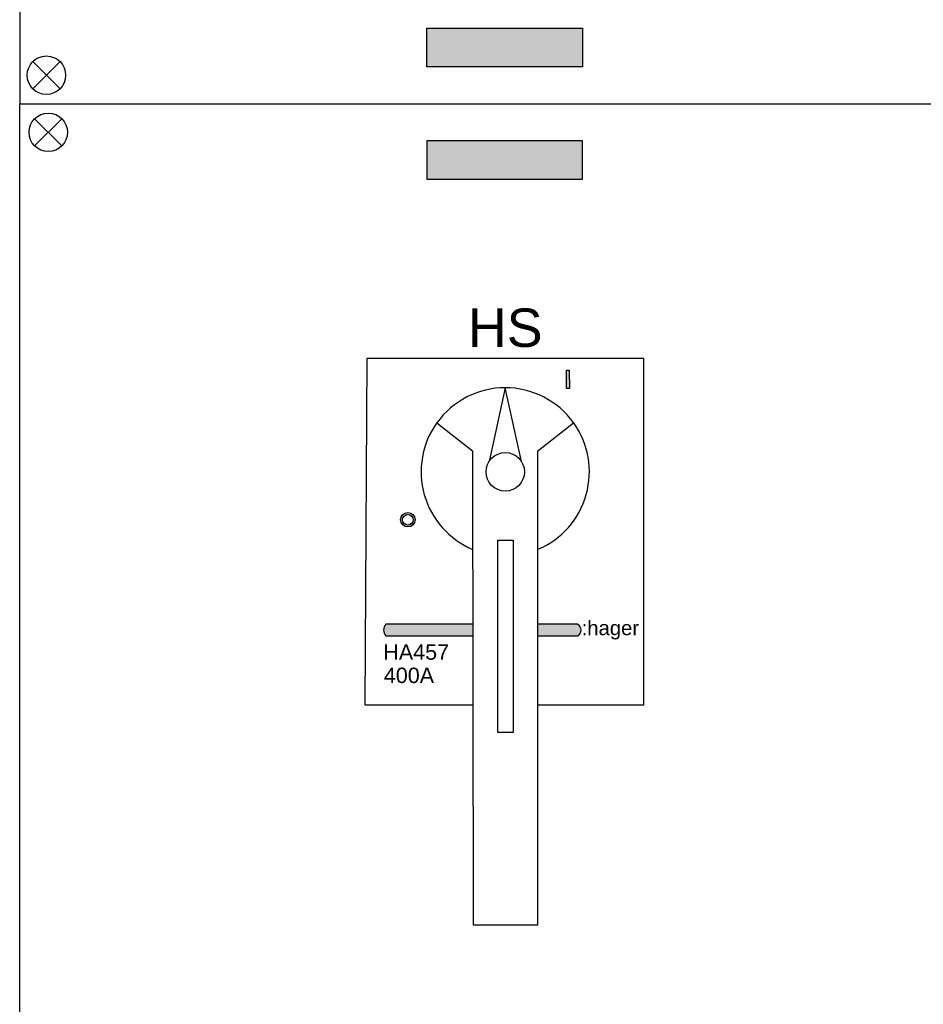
# Model space of a CAD drawing. Header units: millimetres. Extents: x -76073 to -606, y -39488 to 9083.
# Tile 4 of 23: x -15580 to -13232, y -33720 to -31161. Entities that reach past the tile are written whole.
import ezdxf
from ezdxf.enums import TextEntityAlignment as Align

# ---------------------------------------------------------------- set-up
doc = ezdxf.new("R2010")
doc.units = ezdxf.units.MM
doc.header["$LTSCALE"] = 100
doc.layers.add('EL$6----', color=7, linetype='Continuous')
doc.layers.add('EL6-----', color=7, linetype='Continuous')
doc.styles.add('Arial', font='arial.ttf')
doc.styles.get("Standard").update_dxf_attribs({"font": 'arial.ttf'})

# ---------------------------------------------------------------- blocks, each defined once
blk = doc.blocks.new('kastblok 2 leeg')
blk.add_hatch(color=256).paths.add_polyline_path([(1462.5, -2469.5), (1462.5, -2569.5), (1057.5, -2569.5), (1057.5, -2469.5)])
blk.add_lwpolyline([(0, -2665.8), (2520, -2665.8), (2520, 0), (0, 0)], close=True)
at = {"flags": 128}
blk.add_lwpolyline([(1057.5, -2469.5), (1462.5, -2469.5), (1462.5, -2569.5), (1057.5, -2569.5), (1057.5, -2469.5)], dxfattribs=at)
for points in [[(34.1, -2556.3), (104.8, -2627)], [(104.8, -2556.3), (34.1, -2627)]]:
    blk.add_lwpolyline(points)
blk.add_circle((69.4, -2591.6), 50)
blk = doc.blocks.new('*U38')
h = blk.add_hatch(color=256)
h.dxf.hatch_style = 1
h.paths.add_polyline_path([(259.6, -39), (263.3, -39), (263.1, -15.4), (259.4, -15.4)])
h = blk.add_hatch(color=256)
h.dxf.hatch_style = 1
h.paths.add_polyline_path([(62.9, -209.6, 1), (44.1, -209.6, 1)])
h.paths.add_polyline_path([(60.4, -209.6, -1), (46.6, -209.6, -1)], flags=16)
h = blk.add_hatch(color=160)
h.dxf.hatch_style = 1
edge = h.paths.add_edge_path()
edge.add_line((137.9, -360.3), (137.8, -345.5))
edge.add_line((137.8, -345.5), (25.3, -345.5))
edge.add_arc((32.9, -352.9), 10.6, 135.8342, 224.1658)
edge.add_line((25.3, -360.3), (137.9, -360.3))
edge = h.paths.add_edge_path()
edge.add_line((222.4, -345.5), (222.4, -360.3))
edge.add_line((222.4, -360.3), (274, -360.3))
edge.add_arc((270.1, -352.9), 8.37, 298.0048, 421.9952)
edge.add_line((274, -345.5), (222.4, -345.5))
at = {"flags": 128}
for points in [[(222.4, -450), (360, -450), (360, 0), (0, 0), (-2.2, -450), (137.9, -450)], [(201.1, -133.8), (180, -38), (159, -133.8)]]:
    blk.add_lwpolyline(points, dxfattribs=at)
blk.add_lwpolyline([(259.4, -15.4), (263.1, -15.4), (263.3, -39), (259.6, -39)], close=True)
at = {"color": 0}
blk.add_lwpolyline([(222.4, -736), (222.4, -120.2), (268.7, -83.5, 0.512843), (91.3, -83.5), (137.6, -120), (138.2, -736)], format="xyb", close=True, dxfattribs=at)
at = {"flags": 128}
blk.add_lwpolyline([(190.3, -236), (190.3, -486), (170.3, -486), (170.3, -236)], close=True, dxfattribs=at)
for points in [[(137.5, -345.5), (25, -345.5, 0.40571), (25, -360.3), (137.5, -360.3)], [(222.4, -360.3), (274, -360.3, 0.600803), (274, -345.5), (222.4, -345.5)]]:
    blk.add_lwpolyline(points, format="xyb", dxfattribs=at)
for centre, radius in [((180, -147.3), 25), ((53.5, -209.6), 9.39), ((53.5, -209.6), 6.87)]:
    blk.add_circle(centre, radius)
for start, end in [(144.3014, 247.2332), (292.8414, 35.863)]:
    blk.add_arc((180, -147.3), 109.3, start, end)
at = {"color": 160, "style": 'Arial'}
blk.add_text(':hager', height=18.82, dxfattribs=at).set_placement((279.3, -359.6))
for tag, p in [('TYPENR', (21.6, -391.5)), ('VERMOGEN', (22.3, -421.8))]:
    blk.add_attdef(tag, p, '', height=20)

msp = doc.modelspace()

# ---------------------------------------------------------------- hatches: boundary and pattern name
msp.add_hatch(color=256).paths.add_polyline_path([(-14117.5, -31575.6), (-14117.5, -31475.6), (-14522.5, -31475.6), (-14522.5, -31575.6)])

# ---------------------------------------------------------------- linework, layer by layer
msp.add_lwpolyline([(-15580, -31379.3), (-13060, -31379.3), (-13060, -34045.1), (-15580, -34045.1)], close=True)
for points in [[(-15541.2, -31488.9), (-15470.5, -31418.1)], [(-15470.5, -31488.9), (-15541.2, -31418.1)], [(-15541.2, -31488.9), (-15470.5, -31418.1)], [(-15470.5, -31488.9), (-15541.2, -31418.1)]]:
    msp.add_lwpolyline(points)
at = {"flags": 128}
msp.add_lwpolyline([(-14522.5, -31575.6), (-14117.5, -31575.6), (-14117.5, -31475.6), (-14522.5, -31475.6), (-14522.5, -31575.6)], dxfattribs=at)
msp.add_circle((-15505.8, -31453.5), 50)
msp.add_circle((-15505.8, -31453.5), 50)

# ---------------------------------------------------------------- block references
at = {"layer": 'EL$6----'}
msp.add_blockref('kastblok 2 leeg', (-15580, -28713.5), dxfattribs=at)
at = {"layer": 'EL6-----', "xscale": 2, "yscale": 2, "zscale": 2}
msp.add_blockref('*U38', (-14678.5, -32041.4), dxfattribs=at).add_auto_attribs({'TYPENR': 'HA457', 'VERMOGEN': '400A'})

# ---------------------------------------------------------------- texts
at = {"layer": 'EL6-----', "color": 0, "style": 'Arial'}
msp.add_text('HS', height=100, dxfattribs=at).set_placement((-14318.5, -32041.4), align=Align.BOTTOM_CENTER)

doc.saveas('drawing.dxf')
